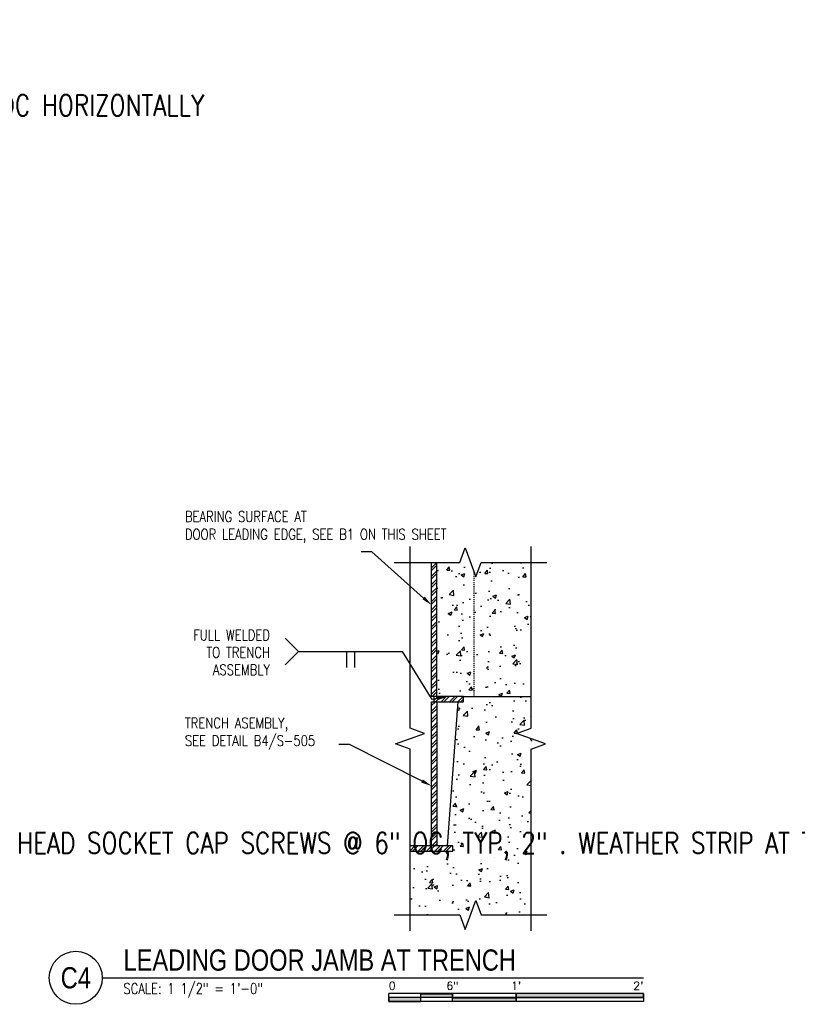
# Model space of a CAD drawing. Header units: inches. Extents: x 56 to 1759, y 30 to 684.
# Tile 3 of 12: x 177 to 250, y 93 to 186. Entities that reach past the tile are written whole.
import ezdxf
from ezdxf import colors
from ezdxf.entities.mleader import LeaderData, LeaderLine
from ezdxf.enums import TextEntityAlignment as Align
from ezdxf.math import Vec2, Vec3

# ---------------------------------------------------------------- set-up
doc = ezdxf.new("R2010")
doc.units = ezdxf.units.IN
doc.header["$MEASUREMENT"] = 0
doc.linetypes.add('Hidden 3_32_', pattern=[0.140625, 0.09375, -0.046875])
for name, color, linetype in [('A-DETL-HDLN', 90, 'Hidden 3_32_'), ('M-DETL-PATT', 1, 'Continuous'), ('S-ANNO-NOTE', 2, 'Continuous'), ('S-ANNO-SYMB', 2, 'Continuous'), ('S-DETL-LIGHT', 2, 'Continuous'), ('S-DETL-MEDM', 3, 'Continuous')]:
    doc.layers.add(name, color=color, linetype=linetype)
doc.layers.add('A-WALL-PATT', color=9, linetype='Continuous', lineweight=18, true_color=0x808080)
doc.styles.add('Annotative', font='romans.shx', dxfattribs={"width": 0.8, "height": 0.125})
doc.styles.add('Arial', font='romans.shx', dxfattribs={"width": 0.8})
doc.styles.add('TITLES', font='swiss.ttf', dxfattribs={"width": 0.8, "height": 0.25})
pattern_1 = [(45, (12.78806, 0), (-0.3977476, 0.3977476), []), (45, (13.0532, 0), (-0.3977476, 0.3977476), [])]

# ---------------------------------------------------------------- blocks, each defined once
blk = doc.blocks.new('*U43')
for points in [[(-2.625, -0.188), (-2.25, -0.188), (-2.25, -0.234), (-2.625, -0.234)], [(-1.5, -0.234), (0, -0.234), (0, -0.187), (-1.5, -0.187)], [(-3, -0.281), (-2.625, -0.281), (-2.625, -0.234), (-3, -0.234)], [(-2.25, -0.235), (-1.5, -0.235), (-1.5, -0.281), (-2.25, -0.281)]]:
    blk.add_hatch(color=256).paths.add_polyline_path(points)
for p, q in [((0, -0.187), (-3, -0.187)), ((-3, -0.281), (-3, -0.187)), ((-2.625, -0.281), (-2.625, -0.188)), ((-2.25, -0.281), (-2.25, -0.188)), ((-1.5, -0.281), (-1.5, -0.188)), ((0, -0.187), (0, -0.281)), ((0, -0.234), (-3, -0.234)), ((0, -0.281), (-3, -0.281))]:
    blk.add_line(p, q)
at = {"flags": 128}
for points in [[(-2.625, -0.188), (-2.25, -0.188), (-2.25, -0.234), (-2.625, -0.234), (-2.625, -0.188)], [(-1.5, -0.234), (0, -0.234), (0, -0.187), (-1.5, -0.187), (-1.5, -0.234)], [(-3, -0.281), (-2.625, -0.281), (-2.625, -0.234), (-3, -0.234), (-3, -0.281)], [(-2.25, -0.235), (-1.5, -0.235), (-1.5, -0.281), (-2.25, -0.281), (-2.25, -0.235)]]:
    blk.add_lwpolyline(points, close=True, dxfattribs=at)
at = {"style": 'Arial'}
blk.add_text('0', height=0.0937, dxfattribs=at).set_placement((-3, -0.094), align=Align.MIDDLE_LEFT)
for s, p in [('6"', (-2.25, -0.094)), ("1'", (-1.5, -0.094))]:
    blk.add_text(s, height=0.0937, dxfattribs=at).set_placement(p, align=Align.MIDDLE_CENTER)
blk.add_text("2'", height=0.0937, dxfattribs=at).set_placement((0, -0.094), align=Align.MIDDLE_RIGHT)
blk = doc.blocks.new('*U40')
at = {"linetype": 'Continuous', "lineweight": -3}
blk.add_line((1.125, 0.625), (7.5, 0.625), dxfattribs=at)
at = {"lineweight": -3}
blk.add_circle((0.812, 0.625), 0.312, dxfattribs=at)
at = {"lineweight": -3, "style": 'Arial'}
blk.add_attdef('DRAWING_AREA_TITLE', text='', height=0.187, dxfattribs=at).set_placement((1.374, 0.634), align=Align.BOTTOM_LEFT)
blk.add_attdef('X#', text='', height=0.187, dxfattribs=at).set_placement((0.812, 0.625), align=Align.MIDDLE_CENTER)
blk.add_attdef('SCALE:', text='', height=0.0938, dxfattribs=at).set_placement((1.374, 0.561), align=Align.TOP_LEFT)

msp = doc.modelspace()

# ---------------------------------------------------------------- hatches: boundary and pattern name
at = {"layer": 'A-WALL-PATT', "lineweight": -3}
h = msp.add_hatch(dxfattribs=at)
h.set_pattern_fill('AR-CONC', color=8, scale=0.5, style=0)
h.set_pattern_definition([(50, (12.788, 0), (3.5863, -0.31376), [0.375, -4.125]), (355, (12.788, 0), (-0.693757, 3.76096), [0.3, -3.3]), (100.4514, (13.087, -0.026), (2.892544, 3.4472), [0.3187, -3.50571]), (46.1842, (12.788, 1), (5.33621, -0.8276), [0.5625, -6.1875]), (96.6356, (13.2327, 0.931), (4.67331, 4.87059), [0.47805, -5.25857]), (351.1842, (12.788, 1), (4.67331, 4.87059), [0.45, -4.95]), (21, (13.288, 0.75), (2.984535, -2.013094), [0.375, -4.125]), (326, (13.288, 0.75), (1.216577, 3.62575), [0.3, -3.3]), (71.4514, (13.5368, 0.5822), (4.20111, 1.612656), [0.3187, -3.50571]), (37.5, (12.788, 0), (0.060799, 1.664469), [0, -3.26, 0, -3.35, 0, -3.3125]), (7.5, (12.788, 0), (1.315348, 1.972059), [0, -1.91, 0, -3.185, 0, -1.2625]), (327.5, (11.673, 0), (2.669112, -0.1127744), [0, -1.25, 0, -3.9, 0, -5.175]), (317.5, (11.173, 0), (2.91593, 0.500525), [0, -1.625, 0, -2.59, 0, -3.675])])
h.paths.add_polyline_path([(219.0996, 100.1563), (220.1983, 102.6773), (220.6983, 101.3036), (225.3966, 101.3036), (225.3966, 116.9159), (226.7703, 117.4159), (224.0228, 118.4159), (225.3966, 118.9159), (225.3966, 134.5283), (220.6983, 134.5283), (220.1983, 133.1546), (219.2433, 135.7786), (218.6983, 134.5283), (216.5276, 134.5283), (216.5276, 121.8958), (219.0276, 121.8958), (219.0276, 121.3958), (218.5185, 121.3958), (217.5276, 107.8036), (218.0276, 107.8036), (218.0276, 107.3036), (214.0001, 107.3036), (214.0001, 101.3036), (218.6821, 101.3036)])
h = msp.add_hatch(dxfattribs=at)
h.set_pattern_fill('ANSI32', color=8, scale=1.5, style=0)
h.set_pattern_definition(pattern_1)
h.paths.add_polyline_path([(218.0096, 107.3036), (218.0276, 107.3036), (218.0276, 107.8036), (214.0001, 107.8036), (214.0001, 107.3036), (217.5276, 107.3036)])
at = {"layer": 'M-DETL-PATT', "lineweight": -3}
h = msp.add_hatch(dxfattribs=at)
h.set_pattern_fill('ANSI32', color=8, scale=1.5, style=0)
h.set_pattern_definition(pattern_1)
h.paths.add_polyline_path([(216.0276, 121.8958), (216.5276, 121.8958), (216.5276, 134.5283), (216.0276, 134.5283), (216.0276, 122.5521)])
h = msp.add_hatch(dxfattribs=at)
h.set_pattern_fill('ANSI32', color=8, scale=1.5, style=0)
h.set_pattern_definition(pattern_1)
h.paths.add_polyline_path([(216.5276, 121.3958), (219.0276, 121.3958), (219.0276, 121.8958), (216.2776, 121.8958), (216.2776, 121.3958), (216.3646, 121.3958)])
h = msp.add_hatch(dxfattribs=at)
h.set_pattern_fill('ANSI32', color=8, scale=1.5, style=0)
h.set_pattern_definition(pattern_1)
h.paths.add_polyline_path([(216.2776, 107.8036), (216.5276, 107.8036), (216.5276, 121.3958), (216.0276, 121.3958), (216.0276, 107.8036)])

# ---------------------------------------------------------------- linework, layer by layer
at = {"layer": 'A-DETL-HDLN', "lineweight": -3}
msp.add_line((220.0243, 121.9767), (220.0243, 133.6326), dxfattribs=at)
at = {"layer": 'S-ANNO-SYMB', "lineweight": -3}
msp.add_line((203.4927, 126.1328), (213.2918, 126.1328), dxfattribs=at)
at = {"layer": 'S-DETL-LIGHT', "lineweight": -3}
for p, q in [((214.0001, 118.9159), (214.0001, 136.0283)), ((218.6983, 134.5283), (219.1983, 135.902)), ((219.1983, 135.902), (220.1983, 133.1546)), ((225.3966, 118.9159), (225.3966, 136.0283)), ((212.5001, 134.5283), (218.6983, 134.5283)), ((220.1983, 133.1546), (220.6983, 134.5283)), ((220.6983, 134.5283), (226.8966, 134.5283)), ((202.2427, 127.3828), (203.4927, 126.1328)), ((203.4927, 126.1328), (202.2427, 124.8828)), ((208.0172, 126.1328), (208.0172, 124.6328)), ((208.7672, 126.1328), (208.7672, 124.6328)), ((219.0276, 121.8958), (225.3966, 121.8958)), ((215.3739, 118.4159), (214.0001, 118.9159)), ((224.0228, 118.4159), (225.3966, 118.9159)), ((212.6264, 117.4159), (215.3739, 118.4159)), ((226.7703, 117.4159), (224.0228, 118.4159)), ((214.0001, 116.9159), (212.6264, 117.4159)), ((214.0001, 99.8036), (214.0001, 116.9159)), ((225.3966, 116.9159), (226.7703, 117.4159)), ((225.3966, 99.8036), (225.3966, 116.9159)), ((219.1983, 99.9298), (220.1983, 102.6773)), ((220.1983, 102.6773), (220.6983, 101.3036)), ((212.5001, 101.3036), (218.6983, 101.3036)), ((218.6983, 101.3036), (219.1983, 99.9298)), ((220.6983, 101.3036), (226.8966, 101.3036))]:
    msp.add_line(p, q, dxfattribs=at)
at = {"layer": 'S-DETL-MEDM', "lineweight": -3}
for p, q in [((216.0276, 121.8958), (216.0276, 134.5283)), ((216.5276, 121.8958), (216.5276, 134.5283)), ((219.0276, 121.8958), (216.0276, 121.8958)), ((216.2776, 121.3958), (216.2776, 121.8958)), ((219.0276, 121.3958), (219.0276, 121.8958)), ((216.0276, 107.8036), (216.0276, 121.3958)), ((216.0276, 121.3958), (219.0276, 121.3958)), ((216.5276, 121.3958), (216.5276, 107.8036)), ((217.5276, 107.8036), (218.5185, 121.3958)), ((218.0276, 107.8036), (214.0001, 107.8036)), ((218.0276, 107.3036), (218.0276, 107.8036)), ((214.0001, 107.3036), (218.0276, 107.3036))]:
    msp.add_line(p, q, dxfattribs=at)

# ---------------------------------------------------------------- block references
at = {"layer": 'S-ANNO-SYMB', "lineweight": -3}
ref = msp.add_blockref('*U40', (175.9978, 90.3836), dxfattribs=dict(at, xscale=8, yscale=8, zscale=8))
ref.add_attrib('SCALE:', 'SCALE: 1 1/2" = 1\'-0"', dxfattribs={"layer": '0', "lineweight": -3, "height": 1, "style": 'Annotative', "width": 0.796875}).set_placement((186.9921, 94.8683), align=Align.TOP_LEFT)
ref.add_attrib('DRAWING_AREA_TITLE', 'LEADING DOOR JAMB AT TRENCH', dxfattribs={"layer": '0', "lineweight": -3, "height": 2, "style": 'TITLES', "width": 0.796875}).set_placement((186.9921, 95.4548), align=Align.BOTTOM_LEFT)
ref.add_attrib('X#', 'C4', dxfattribs={"layer": '0', "lineweight": -3, "height": 2, "style": 'TITLES', "width": 0.796875}).set_placement((182.4978, 95.3836), align=Align.MIDDLE_CENTER)
at = {"layer": 'S-ANNO-SYMB', "lineweight": -3, "xscale": 8, "yscale": 8, "zscale": 8}
msp.add_blockref('*U43', (235.9978, 95.3836), dxfattribs=at)

# ---------------------------------------------------------------- texts
at = {"layer": 'S-ANNO-NOTE', "lineweight": -3, "insert": (200.7985, 128.1785), "char_height": 1, "width": 9.017953, "attachment_point": 3, "line_spacing_factor": 0.981704, "style": 'Annotative', "bg_fill": 2}
msp.add_mtext('\\pxt3.2,6.4,9.6,12.8,16,19.2,22.4,25.6,28.8,32,35.2,38.4,41.6,44.8,48,51.2,54.4,57.6,60.8,64,67.2,70.4,73.6,76.8,80,83.2,86.4,89.6,92.8,96,99.2,102.4;{FULL WELDED\\PTO TRENCH\\PASSEMBLY}', dxfattribs=at)

# ---------------------------------------------------------------- leaders
at = {"layer": 'S-ANNO-NOTE', "lineweight": -3}
ml = msp.add_multileader_mtext('Standard', dxfattribs=at)
ml.set_content('\\A1;FACE OF BEAM', color=256, style='Annotative')
ml.set_leader_properties(color=1, linetype='ByLayer', lineweight=-1)
ml.build(insert=Vec2(0, 0))
ml.multileader.update_dxf_attribs({"text_right_attachment_type": 3, "dogleg_length": 0.125, "arrow_head_size": 2, "scale": 16})
ctx = ml.context
ctx.base_point, ctx.scale, ctx.char_height, ctx.arrow_head_size, ctx.landing_gap_size, ctx.plane_origin = Vec3(117.9947, 184.6364), 16, 2, 2, 1.4375, Vec3(111.9167, 178.271)
ctx.right_attachment = 3
notes = []
notes.append((ctx, [(0, (1, 1, 0), (115.9947, 184.6364), (1, 0), 2, [(0, [(106.1763, 157.1719)], 0, [])])]))
ctx.mtext.insert, ctx.mtext.width, ctx.mtext.flow_direction = Vec3(119.4322, 185.6364), 27.723829, 5
ml = msp.add_multileader_mtext('Standard', dxfattribs=at)
ml.set_content('\\A1;3/8" THK SS BENT PLATE, CONTRACTOR\'S OPTION TO USE A C8X13.75', color=256, style='Annotative')
ml.set_leader_properties(color=1, linetype='ByLayer', lineweight=-1)
ml.build(insert=Vec2(0, 0))
ml.multileader.update_dxf_attribs({"text_right_attachment_type": 3, "dogleg_length": 0.125, "arrow_head_size": 2, "scale": 16})
ctx = ml.context
ctx.base_point, ctx.scale, ctx.char_height, ctx.arrow_head_size, ctx.landing_gap_size, ctx.plane_origin = Vec3(63.046, 183.1475), 16, 2, 2, 1.4375, Vec3(23.6872, 194.8617)
ctx.right_attachment = 3
notes.append((ctx, [(1, (1, 1, 0), (100.7591, 175.7189), (-1, 0), 2, [(0, [(100.5769, 143.0987)], 0, [])])]))
ctx.mtext.insert, ctx.mtext.width, ctx.mtext.flow_direction = Vec3(64.4835, 184.1475), 36.031358, 5
ml = msp.add_multileader_mtext('Standard', dxfattribs=at)
ml.set_content('\\A1;(2) - 1/2" DIA SS HAS W/ 6" MIN EMBED @ 12" OC HORIZONTALLY', color=256, style='Annotative')
ml.set_leader_properties(color=1, linetype='ByLayer', lineweight=-1)
ml.build(insert=Vec2(0, 0))
ml.multileader.update_dxf_attribs({"text_right_attachment_type": 3, "dogleg_length": 0.125, "arrow_head_size": 2, "scale": 16})
ctx = ml.context
ctx.base_point, ctx.scale, ctx.char_height, ctx.arrow_head_size, ctx.landing_gap_size, ctx.plane_origin = Vec3(117.9947, 177.5969), 16, 2, 2, 1.4375, Vec3(111.9167, 171.2315)
ctx.right_attachment = 3
notes.append((ctx, [(0, (1, 1, 0), (115.9947, 177.5969), (1, 0), 2, [(0, [(104.3763, 141.4869)], 0, [])])]))
ctx.mtext.insert, ctx.mtext.width, ctx.mtext.flow_direction = Vec3(119.4322, 178.5969), 30.708794, 5
ml = msp.add_multileader_mtext('Standard', dxfattribs=at)
ml.set_content('\\A1;L2x2x1/4 SS CONT ANGLE', color=256, style='Annotative')
ml.set_leader_properties(color=1, linetype='ByLayer', lineweight=-1)
ml.build(insert=Vec2(0, 0))
ml.multileader.update_dxf_attribs({"text_right_attachment_type": 3, "dogleg_length": 0.125, "arrow_head_size": 2, "scale": 16})
ctx = ml.context
ctx.base_point, ctx.scale, ctx.char_height, ctx.arrow_head_size, ctx.landing_gap_size, ctx.plane_origin = Vec3(61.0117, 163.7203), 16, 2, 2, 1.4375, Vec3(23.6872, 166.68)
ctx.right_attachment = 3
notes.append((ctx, [(1, (1, 1, 0), (81.6581, 160.006), (-1, 0), 2, [(0, [(98.5036, 141.1719)], 0, [])])]))
ctx.mtext.insert, ctx.mtext.width, ctx.mtext.flow_direction = Vec3(62.4492, 164.7203), 16.500658, 5
ml = msp.add_multileader_mtext('Standard', dxfattribs=at)
ml.set_content('\\pxt3.2,6.4,9.6,12.8,16,19.2,22.4,25.6,28.8,32,35.2,38.4,41.6,44.8,48,51.2,54.4,57.6,60.8,64,67.2,70.4,73.6,76.8,80,83.2,86.4,89.6,92.8,96,99.2,102.4;{\\C256;BEARING SURFACE AT\\PDOOR LEADING EDGE, SEE B1 ON THIS SHEET}', color=256, style='Annotative')
ml.set_leader_properties(color=1, linetype='ByLayer', lineweight=-1)
ml.build(insert=Vec2(0, 0))
ml.multileader.update_dxf_attribs({"text_right_attachment_type": 3, "dogleg_length": 0.125, "arrow_head_size": 1, "scale": 8})
ctx = ml.context
ctx.base_point, ctx.scale, ctx.char_height, ctx.arrow_head_size, ctx.landing_gap_size, ctx.plane_origin = Vec3(192.0601, 138.8443), 8, 1, 1, 0.7188, Vec3(216.0276, 130.5084)
ctx.right_attachment = 3
notes.append((ctx, [(0, (1, 1, 0), (210.3833, 135.511), (-1, 0), 1, [(0, [(216.0276, 130.5084)], 0, [])])]))
ctx.mtext.insert, ctx.mtext.width, ctx.mtext.defined_height, ctx.mtext.flow_direction = Vec3(192.7789, 139.3443), 16.649236, 19.4491, 5
ml = msp.add_multileader_mtext('Standard', dxfattribs=at)
ml.set_content('BOT OF HEADER BEAM OR ARCH BEAM', color=256, style='Annotative')
ml.set_leader_properties(color=1, linetype='ByLayer', lineweight=-1)
ml.build(insert=Vec2(0, 0))
ml.multileader.update_dxf_attribs({"text_right_attachment_type": 3, "dogleg_length": 0.125, "arrow_head_size": 2, "scale": 16})
ctx = ml.context
ctx.base_point, ctx.scale, ctx.char_height, ctx.arrow_head_size, ctx.landing_gap_size, ctx.plane_origin = Vec3(117.9947, 116.2197), 16, 2, 2, 1.4375, Vec3(111.9167, 121.0417)
ctx.right_attachment = 3
notes.append((ctx, [(0, (1, 1, 0), (115.9947, 116.2197), (1, 0), 2, [(0, [(111.9167, 121.0417)], 0, [])])]))
ctx.mtext.insert, ctx.mtext.width, ctx.mtext.flow_direction = Vec3(119.4322, 117.2197), 26.952712, 5
ml = msp.add_multileader_mtext('Standard', dxfattribs=at)
ml.set_content('\\pxt3.2,6.4,9.6,12.8,16,19.2,22.4,25.6,28.8,32,35.2,38.4,41.6,44.8,48,51.2,54.4,57.6,60.8,64,67.2,70.4,73.6,76.8,80,83.2,86.4,89.6,92.8,96,99.2,102.4;{\\C256;TRENCH ASEMBLY, \\PSEE DETAIL B4/S-505}', color=256, style='Annotative')
ml.set_leader_properties(color=1, linetype='ByLayer', lineweight=-1)
ml.build(insert=Vec2(0, 0))
ml.multileader.update_dxf_attribs({"text_right_attachment_type": 3, "dogleg_length": 0.125, "arrow_head_size": 1, "scale": 8})
ctx = ml.context
ctx.base_point, ctx.scale, ctx.char_height, ctx.arrow_head_size, ctx.landing_gap_size, ctx.plane_origin = Vec3(192.0601, 119.2286), 8, 1, 1, 0.7188, Vec3(216.0276, 113.2359)
ctx.right_attachment = 3
notes.append((ctx, [(0, (1, 1, 0), (208.2881, 117.3714), (-1, 0), 1, [(0, [(216.0276, 113.4646)], 0, [])])]))
ctx.mtext.insert, ctx.mtext.width, ctx.mtext.flow_direction = Vec3(192.7789, 119.8952), 16.649236, 5
ml = msp.add_multileader_mtext('Standard', dxfattribs=at)
ml.set_content('SLIDING DOOR', color=256, style='Annotative')
ml.set_leader_properties(color=1, linetype='ByLayer', lineweight=-1)
ml.build(insert=Vec2(0, 0))
ml.multileader.update_dxf_attribs({"text_right_attachment_type": 3, "dogleg_length": 0.125, "arrow_head_size": 2, "scale": 16})
ctx = ml.context
ctx.base_point, ctx.scale, ctx.char_height, ctx.arrow_head_size, ctx.landing_gap_size, ctx.plane_origin = Vec3(61.0117, 109.1158), 16, 2, 2, 1.4375, Vec3(23.6872, 121.0417)
ctx.right_attachment = 3
notes.append((ctx, [(1, (1, 1, 0), (82.4962, 109.1158), (-1, 0), 2, [(0, [(90.6286, 116.107)], 0, [])])]))
ctx.mtext.insert, ctx.mtext.width, ctx.mtext.flow_direction = Vec3(62.4492, 110.1158), 26.952712, 5
at = {"layer": 'S-ANNO-SYMB', "lineweight": -3}
ml = msp.add_multileader_mtext('Standard', dxfattribs=at)
ml.set_content('', color=256, style='Annotative')
ml.set_leader_properties(color=256, linetype='ByLayer', lineweight=-1)
ml.build(insert=Vec2(0, 0))
ml.multileader.update_dxf_attribs({"has_dogleg": 0, "text_right_attachment_type": 3, "dogleg_length": 0.125, "arrow_head_size": 1, "scale": 8})
ctx = ml.context
ctx.base_point, ctx.scale, ctx.char_height, ctx.arrow_head_size, ctx.landing_gap_size, ctx.plane_origin = Vec3(211.8543, 126.1328), 8, 1, 1, 0.7188, Vec3(217.5276, 121.8958)
ctx.right_attachment, ctx.text_align_type = 3, 2
notes.append((ctx, [(0, (1, 1, 0), (214.2918, 126.1328), (-1, 0), 1, [(1, [(217.5276, 121.8958), (216.0858, 121.6044)], 0, [])])]))
ctx.mtext.insert, ctx.mtext.alignment, ctx.mtext.flow_direction = Vec3(212.573, 126.6328), 3, 5
for ctx, leaders in notes:
    for number, flags, end, landing, length, lines in leaders:
        leader = LeaderData()
        leader.index, (leader.has_last_leader_line, leader.has_dogleg_vector, leader.attachment_direction) = number, flags
        leader.last_leader_point, leader.dogleg_vector, leader.dogleg_length = Vec3(end), Vec3(landing), length
        for number, points, colour, breaks in lines:
            line = LeaderLine()
            line.index, line.vertices, line.color, line.breaks = number, Vec3.list(points), colors.encode_raw_color(colour), breaks
            leader.lines.append(line)
        ctx.leaders.append(leader)

# ---------------------------------------------------------------- next in the draw order: leaders
at = {"layer": 'S-ANNO-NOTE', "lineweight": -3}
ml = msp.add_multileader_mtext('Standard', dxfattribs=at)
ml.set_content('NEOPRENE WEATHER STRIP (CONT) FASTEN W/ FLAT HEAD SOCKET CAP SCREWS @ 6" OC, TYP, 2" . WEATHER STRIP AT THE BOTTOM OF THE DOOR TO MATCH LOWEST HEIGHT OF THE JAMB WEATHER STRIP. ', color=256, style='Annotative')
ml.set_leader_properties(color=1, linetype='ByLayer', lineweight=-1)
ml.build(insert=Vec2(0, 0))
ml.multileader.update_dxf_attribs({"text_right_attachment_type": 3, "dogleg_length": 0.125, "arrow_head_size": 2, "scale": 16})
ctx = ml.context
ctx.base_point, ctx.scale, ctx.char_height, ctx.arrow_head_size, ctx.landing_gap_size, ctx.plane_origin = Vec3(117.9947, 108.0821), 16, 2, 2, 1.4375, Vec3(111.9167, 112.3424)
ctx.right_attachment = 3
notes = []
notes.append((ctx, [(0, (1, 1, 0), (115.9947, 108.0821), (1, 0), 2, [(0, [(100.8757, 133.6121)], 0, [])])]))
ctx.mtext.insert, ctx.mtext.width, ctx.mtext.defined_height, ctx.mtext.flow_direction = Vec3(119.4322, 109.0821), 50.446442, 17.0373, 5
for ctx, leaders in notes:
    for number, flags, end, landing, length, lines in leaders:
        leader = LeaderData()
        leader.index, (leader.has_last_leader_line, leader.has_dogleg_vector, leader.attachment_direction) = number, flags
        leader.last_leader_point, leader.dogleg_vector, leader.dogleg_length = Vec3(end), Vec3(landing), length
        for number, points, colour, breaks in lines:
            line = LeaderLine()
            line.index, line.vertices, line.color, line.breaks = number, Vec3.list(points), colors.encode_raw_color(colour), breaks
            leader.lines.append(line)
        ctx.leaders.append(leader)

doc.saveas('drawing.dxf')
